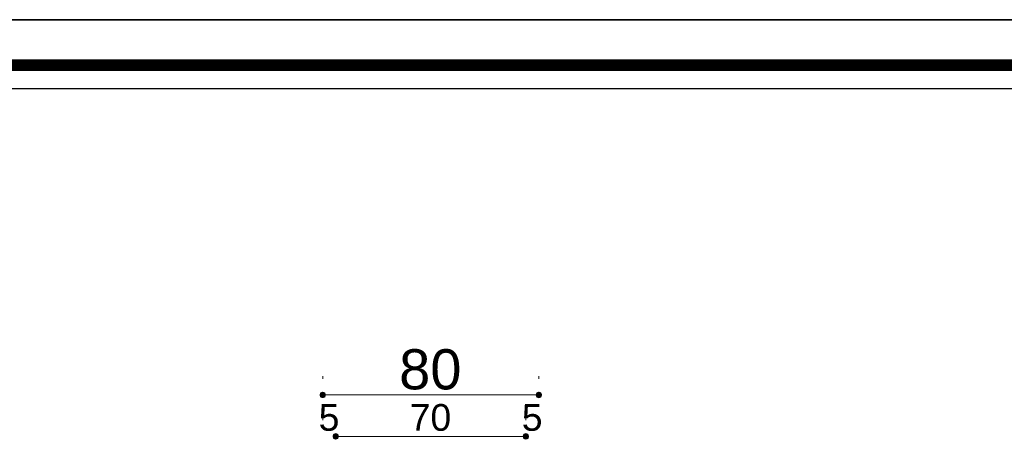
# Model space of a CAD drawing. Header units: metres. Extents: x 5.7 to 89.8, y 4 to 63.5.
# Tile 57 of 60: x 57.2 to 68.9, y 58.4 to 63.5. Entities that reach past the tile are written whole.
import ezdxf

# ---------------------------------------------------------------- set-up
doc = ezdxf.new("R2010")
doc.units = ezdxf.units.M
doc.header["$MEASUREMENT"] = 0
for name, color, linetype in [('PDF7_dim', 7, 'Continuous'), ('PDF7_KADR', 7, 'Continuous'), ('PDF7_Text', 7, 'Continuous')]:
    doc.layers.add(name, color=color, linetype=linetype)
doc.styles.add('PDF Arial', font='arial.ttf')

msp = doc.modelspace()

# ---------------------------------------------------------------- linework, layer by layer
at = {"layer": 'PDF7_dim', "lineweight": 20}
for points in [[(60.795, 59.248), (60.795, 59.219)], [(63.357, 59.248), (63.357, 59.219)], [(63.319, 59.026), (63.271, 59.026), (60.882, 59.026), (60.834, 59.026)], [(60.795, 58.766), (60.795, 58.728)], [(60.949, 58.766), (60.949, 58.728)], [(63.203, 58.766), (63.203, 58.728)], [(63.357, 58.766), (63.357, 58.728)], [(60.988, 58.535), (61.026, 58.535), (63.126, 58.535), (63.165, 58.535)]]:
    msp.add_lwpolyline(points, dxfattribs=at)
at = {"layer": 'PDF7_dim', "transparency": 33554559}
for points in [[(60.795, 59.065), (60.766, 59.055), (60.795, 59.026)], [(60.795, 59.026), (60.824, 59.055), (60.795, 59.065)], [(63.357, 59.026), (63.357, 59.065), (63.328, 59.055)], [(63.386, 59.055), (63.357, 59.026), (63.357, 59.065)], [(60.766, 59.055), (60.795, 59.026), (60.757, 59.026)], [(60.757, 59.026), (60.766, 58.998), (60.795, 59.026)], [(60.766, 58.998), (60.795, 59.026), (60.795, 58.988)], [(60.834, 59.026), (60.795, 59.026), (60.824, 59.055)], [(60.795, 59.026), (60.795, 58.988), (60.824, 58.998)], [(60.824, 58.998), (60.834, 59.026), (60.795, 59.026)], [(63.328, 59.055), (63.319, 59.026), (63.357, 59.026)], [(63.319, 59.026), (63.357, 59.026), (63.328, 58.998)], [(63.357, 59.026), (63.328, 58.998), (63.357, 58.988)], [(63.396, 59.026), (63.386, 59.055), (63.357, 59.026)], [(63.357, 58.988), (63.386, 58.998), (63.357, 59.026)], [(63.386, 58.998), (63.357, 59.026), (63.396, 59.026)], [(60.921, 58.564), (60.949, 58.535), (60.911, 58.535)], [(60.911, 58.535), (60.921, 58.506), (60.949, 58.535)], [(60.949, 58.574), (60.921, 58.564), (60.949, 58.535)], [(60.921, 58.506), (60.949, 58.535), (60.949, 58.497)], [(60.949, 58.535), (60.978, 58.564), (60.949, 58.574)], [(60.988, 58.535), (60.949, 58.535), (60.978, 58.564)], [(60.949, 58.535), (60.949, 58.497), (60.978, 58.506)], [(60.978, 58.506), (60.988, 58.535), (60.949, 58.535)], [(63.174, 58.564), (63.165, 58.535), (63.203, 58.535)], [(63.165, 58.535), (63.203, 58.535), (63.174, 58.506)], [(63.203, 58.535), (63.203, 58.574), (63.174, 58.564)], [(63.203, 58.535), (63.174, 58.506), (63.203, 58.497)], [(63.232, 58.564), (63.203, 58.535), (63.203, 58.574)], [(63.242, 58.535), (63.232, 58.564), (63.203, 58.535)], [(63.203, 58.497), (63.232, 58.506), (63.203, 58.535)], [(63.232, 58.506), (63.203, 58.535), (63.242, 58.535)]]:
    msp.add_solid(points, dxfattribs=at)
at = {"layer": 'PDF7_KADR', "lineweight": 25}
for points in [[(5.695, 4.013), (89.785, 4.013), (89.785, 63.476), (5.695, 63.476)], [(5.695, 63.476), (89.785, 63.476), (89.785, 4.013), (5.695, 4.013)], [(6.514, 4.832), (88.841, 4.832), (88.841, 62.657), (6.514, 62.657)]]:
    msp.add_lwpolyline(points, close=True, dxfattribs=at)
at = {"layer": 'PDF7_KADR', "lineweight": 0, "const_width": 0.135}
msp.add_lwpolyline([(6.235, 62.937), (6.235, 4.552), (89.111, 4.552), (89.111, 62.937)], close=True, dxfattribs=at)

# ---------------------------------------------------------------- texts
at = {"layer": 'PDF7_Text', "attachment_point": 7, "style": 'PDF Arial'}
for s, insert, char_height in [('80', (61.701, 59.086), 0.4757), ('5', (60.747, 58.597), 0.317), ('70', (61.826, 58.597), 0.3171), ('5', (63.155, 58.597), 0.317)]:
    msp.add_mtext(s, dxfattribs=dict(at, insert=insert, char_height=char_height))

doc.saveas('drawing.dxf')
